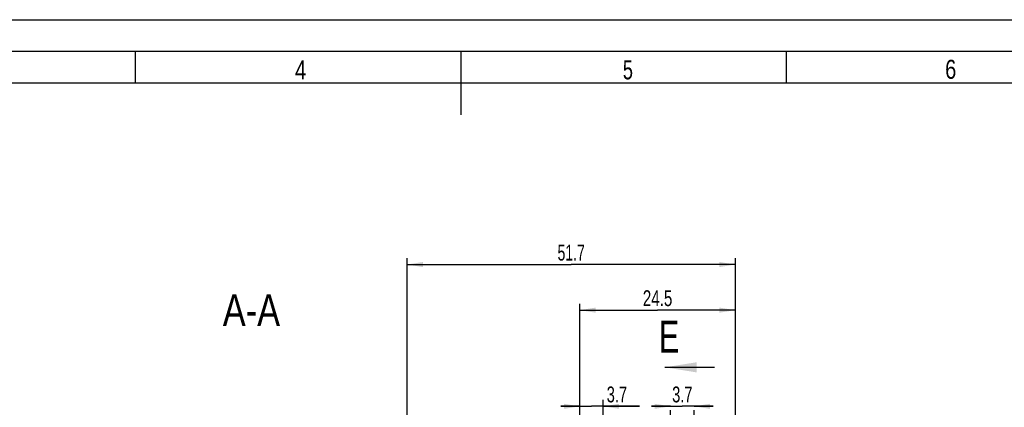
# Model space of a CAD drawing. Header units: millimetres. Extents: x -131 to 420, y 0 to 297.
# Tile 27 of 28: x 141 to 296, y 236 to 297. Entities that reach past the tile are written whole.
import ezdxf
from ezdxf.enums import TextEntityAlignment as Align

# ---------------------------------------------------------------- set-up
doc = ezdxf.new("R2010")
doc.units = ezdxf.units.MM
doc.header["$LTSCALE"] = 23.1
doc.layers.get('0').update_dxf_attribs({"linetype": 'CONTINUOUS'})
doc.styles.get("Standard").update_dxf_attribs({"font": 'txt', "width": 0.8})
doc.dimstyles.new('DIMSTYLE_1', dxfattribs={"dimtxt": 2.5, "dimasz": 2.5, "dimexe": 1, "dimexo": 0, "dimtad": 1, "dimdec": 3, "dimdsep": 46, "dimtxsty": 'Standard', "dimblk": '_FILLED', "dimblk1": '_FILLED', "dimblk2": '_FILLED', "dimcen": 0.09, "dimclrt": 7, "dimadec": 0, "dimazin": 0, "dimtp": 0.3, "dimtm": 0.3, "dimtfac": 1, "dimtdec": 3, "dimtofl": 0, "dimtmove": 0, "dimatfit": 3, "dimldrblk": '_FILLED', "dimfxl": 0, "dimtolj": 1, "dimarcsym": 0})
doc.dimstyles.new('DIMSTYLE_2', dxfattribs={"dimtxt": 2.5, "dimasz": 2.5, "dimexe": 1, "dimexo": 0, "dimtad": 1, "dimdec": 3, "dimdsep": 46, "dimtxsty": 'Standard', "dimblk": '_FILLED', "dimblk1": '_FILLED', "dimblk2": '_FILLED', "dimcen": 0.09, "dimclrt": 7, "dimadec": 0, "dimazin": 0, "dimtp": 0.1, "dimtm": 0.1, "dimtfac": 1, "dimtdec": 3, "dimtofl": 0, "dimtmove": 0, "dimatfit": 3, "dimldrblk": '_FILLED', "dimfxl": 0, "dimtolj": 1, "dimarcsym": 0})
doc.dimstyles.new('DIMSTYLE_3', dxfattribs={"dimtxt": 2.5, "dimasz": 2.5, "dimexe": 1, "dimexo": 0, "dimtad": 1, "dimdec": 3, "dimdsep": 46, "dimtxsty": 'Standard', "dimblk": '_FILLED', "dimblk1": '_FILLED', "dimblk2": '_FILLED', "dimcen": 0.09, "dimclrt": 7, "dimadec": 0, "dimazin": 0, "dimtp": 0.2, "dimtm": 0.2, "dimtfac": 1, "dimtdec": 3, "dimtofl": 0, "dimtmove": 0, "dimatfit": 3, "dimldrblk": '_FILLED', "dimfxl": 0, "dimtolj": 1, "dimarcsym": 0})
doc.dimstyles.get("Standard").update_dxf_attribs({"dimtxt": 2.5, "dimasz": 2.5, "dimexe": 1, "dimexo": 0, "dimtad": 1, "dimdec": 3, "dimdsep": 46, "dimtxsty": 'Standard', "dimblk": '_FILLED', "dimblk1": '_FILLED', "dimblk2": '_FILLED', "dimcen": 0.09, "dimclrt": 7, "dimadec": 0, "dimazin": 0, "dimtol": 1, "dimtp": 0.001, "dimtm": 0.001, "dimtfac": 1, "dimtdec": 3, "dimtofl": 0, "dimtmove": 0, "dimatfit": 3, "dimldrblk": '_FILLED', "dimfxl": 0, "dimtolj": 1, "dimarcsym": 0})

# ---------------------------------------------------------------- blocks, each defined once
blk = doc.blocks.new('_FILLED')
at = {"color": 0, "linetype": 'ByBlock'}
blk.add_solid([(0, 0), (-1, 0.16), (-1, -0.16)], dxfattribs=at)
blk = doc.blocks.new('*D3')
at = {"color": 7, "linetype": 'Continuous'}
for p, q in [((201.51, 193.6), (201.51, 259.46)), ((253.21, 209.5), (253.21, 259.46)), ((201.51, 258.46), (227.36, 258.46)), ((253.21, 258.46), (227.36, 258.46))]:
    blk.add_line(p, q, dxfattribs=at)
at = {"color": 7, "linetype": 'Continuous', "xscale": 2.5, "yscale": 2.5, "zscale": 2.5, "rotation": 180}
blk.add_blockref('_FILLED', (201.51, 258.46), dxfattribs=at)
at = {"color": 7, "linetype": 'Continuous', "xscale": 2.5, "yscale": 2.5, "zscale": 2.5}
blk.add_blockref('_FILLED', (253.21, 258.46), dxfattribs=at)
at = {"color": 7, "linetype": 'Continuous', "width": 0.660714}
blk.add_text('51.7', height=2.5, dxfattribs=at).set_placement((227.36, 259.09), align=Align.CENTER)
blk = doc.blocks.new('*D6')
at = {"color": 7, "linetype": 'Continuous'}
for p, q in [((228.71, 224.2), (228.71, 252.28)), ((228.71, 251.28), (240.96, 251.28)), ((253.21, 251.28), (240.96, 251.28)), ((253.21, 208.47), (253.21, 252.28))]:
    blk.add_line(p, q, dxfattribs=at)
at = {"color": 7, "linetype": 'Continuous', "xscale": 2.5, "yscale": 2.5, "zscale": 2.5, "rotation": 180}
blk.add_blockref('_FILLED', (228.71, 251.28), dxfattribs=at)
at = {"color": 7, "linetype": 'Continuous', "xscale": 2.5, "yscale": 2.5, "zscale": 2.5}
blk.add_blockref('_FILLED', (253.21, 251.28), dxfattribs=at)
at = {"color": 7, "linetype": 'Continuous', "width": 0.714286}
blk.add_text('24.5', height=2.5, dxfattribs=at).set_placement((240.96, 251.91), align=Align.CENTER)
blk = doc.blocks.new('*D42')
at = {"color": 7, "linetype": 'Continuous'}
for p, q in [((243.01, 236.14), (240.01, 236.14)), ((240.01, 236.14), (244.86, 236.14)), ((249.71, 236.14), (244.86, 236.14)), ((246.71, 236.14), (249.71, 236.14)), ((243.01, 224.57), (243.01, 235.51)), ((246.71, 224.57), (246.71, 235.51))]:
    blk.add_line(p, q, dxfattribs=at)
at = {"color": 7, "linetype": 'Continuous', "xscale": 2.5, "yscale": 2.5, "zscale": 2.5}
blk.add_blockref('_FILLED', (243.01, 236.14), dxfattribs=at)
at = {"color": 7, "linetype": 'Continuous', "xscale": 2.5, "yscale": 2.5, "zscale": 2.5, "rotation": 180}
blk.add_blockref('_FILLED', (246.71, 236.14), dxfattribs=at)
at = {"color": 7, "linetype": 'Continuous', "width": 0.690476}
blk.add_text('3.7', height=2.5, dxfattribs=at).set_placement((244.86, 236.76), align=Align.CENTER)
blk = doc.blocks.new('*D43')
at = {"color": 7, "linetype": 'Continuous'}
for p, q in [((228.71, 236.14), (225.71, 236.14)), ((225.71, 236.14), (230.56, 236.14)), ((228.71, 224.57), (228.71, 237.14)), ((238.13, 236.14), (230.56, 236.14)), ((232.41, 224.57), (232.41, 237.14)), ((232.41, 236.14), (238.13, 236.14))]:
    blk.add_line(p, q, dxfattribs=at)
at = {"color": 7, "linetype": 'Continuous', "xscale": 2.5, "yscale": 2.5, "zscale": 2.5}
blk.add_blockref('_FILLED', (228.71, 236.14), dxfattribs=at)
at = {"color": 7, "linetype": 'Continuous', "xscale": 2.5, "yscale": 2.5, "zscale": 2.5, "rotation": 180}
blk.add_blockref('_FILLED', (232.41, 236.14), dxfattribs=at)
at = {"color": 7, "linetype": 'Continuous', "width": 0.690476}
blk.add_text('3.7', height=2.5, dxfattribs=at).set_placement((232.95, 236.76))

msp = doc.modelspace()

# ---------------------------------------------------------------- linework, layer by layer
at = {"color": 7, "linetype": 'Continuous'}
for p, q in [((10, 297), (410, 297)), ((415, 292), (15, 292)), ((158.75, 287), (158.75, 292)), ((210, 292), (210, 282)), ((261.25, 287), (261.25, 292)), ((410, 287), (20, 287))]:
    msp.add_line(p, q, dxfattribs=at)

# ---------------------------------------------------------------- texts
for s, height, width, p in [('4', 3, 0.785714, (183.8654, 287.5871)), ('5', 3, 0.714286, (235.4934, 287.6129)), ('6', 3, 0.785714, (286.2475, 287.6924)), ('E', 5, 0.714286, (241.1796, 244.6101))]:
    msp.add_text(s, height=height, dxfattribs=dict(at, width=width)).set_placement(p)
at = {"color": 7, "linetype": 'Continuous', "width": 0.809524}
msp.add_text('A-A', height=5, dxfattribs=at).set_placement((181.5125, 248.7846), align=Align.RIGHT)

# ---------------------------------------------------------------- dimensions: what is measured, and where the dimension line sits
at = {"color": 7, "linetype": 'Continuous'}
for base, p1, p2, dimstyle, picture, middle in [((201.5125, 258.4645), (253.2125, 209.4983), (201.5125, 193.5994), 'DIMSTYLE_1', '*D3', (227.0053, 258.4645)), ((228.7125, 251.2846), (253.2125, 208.4739), (228.7125, 224.2003), 'DIMSTYLE_3', '*D6', (240.6053, 251.2846)), ((243.0125, 236.1364), (246.7125, 224.5663), (243.0125, 224.5663), 'DIMSTYLE_2', '*D42', (244.5053, 236.1364))]:
    dim = msp.add_linear_dim(base=base, p1=p1, p2=p2, angle=180, dimstyle=dimstyle, dxfattribs=at)
    dim.commit()
    dim.dimension.update_dxf_attribs({"geometry": picture, "text_midpoint": middle, "dimtype": 160})
dim = msp.add_linear_dim(base=(232.4125, 236.1364), p1=(228.7125, 224.5663), p2=(232.4125, 224.5663), dimstyle='DIMSTYLE_2', dxfattribs=at)
dim.commit()
dim.dimension.update_dxf_attribs({"geometry": '*D43', "text_midpoint": (235.1851, 236.1364), "dimtype": 160})

# ---------------------------------------------------------------- leaders
msp.add_leader([(242.1125, 242.2787), (249.9059, 242.2787)], dimstyle='Standard', override={"dimasz": 5, "dimtad": 0}, dxfattribs=at)

doc.saveas('drawing.dxf')
